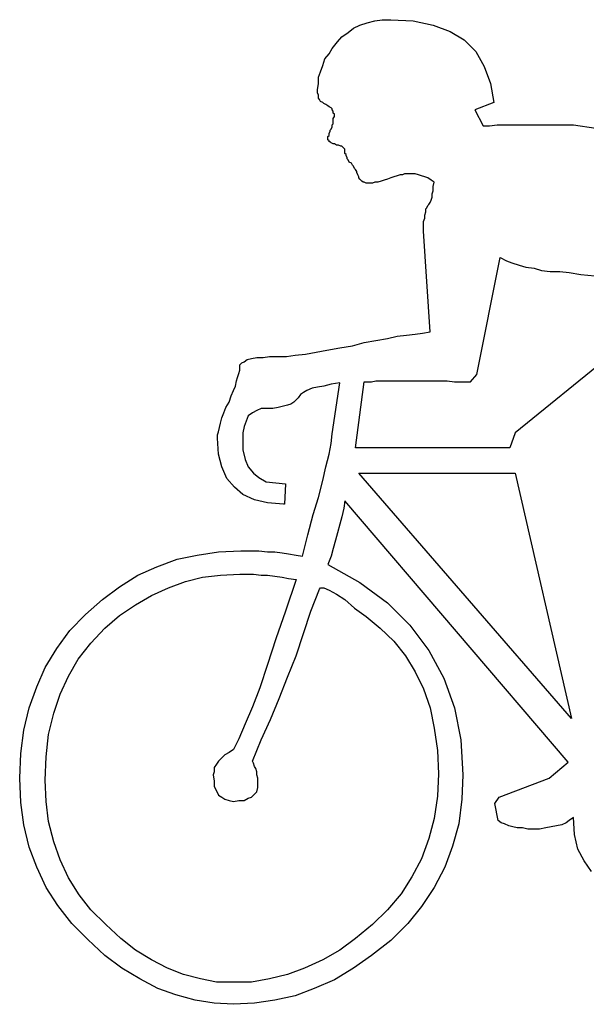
# Model space of a CAD drawing. Extents: x 0.1 to 26.9, y -0.2 to 2.
# Tile 3 of 6: x 13 to 14, y 0 to 1.8. Entities that reach past the tile are written whole.
import ezdxf

# ---------------------------------------------------------------- set-up
doc = ezdxf.new("R2010")
doc.units = 0

msp = doc.modelspace()

# ---------------------------------------------------------------- linework, layer by layer
at = {"color": 0}
for p, q in [((13.61133, 1.808594, 0.5), (13.625, 1.810547, 0.5)), ((13.625, 1.810547, 0.5), (13.64063, 1.810547, 0.5)), ((13.64063, 1.810547, 0.5), (13.68164, 1.808594, 0.5)), ((13.5625, 1.787109, 0.5), (13.57227, 1.794922, 0.5)), ((13.57227, 1.794922, 0.5), (13.58398, 1.800781, 0.5)), ((13.58398, 1.800781, 0.5), (13.59766, 1.804688, 0.5)), ((13.59766, 1.804688, 0.5), (13.61133, 1.808594, 0.5)), ((13.68164, 1.808594, 0.5), (13.71875, 1.800781, 0.5)), ((13.71875, 1.800781, 0.5), (13.75, 1.789063, 0.5)), ((13.54297, 1.769531, 0.5), (13.55078, 1.779297, 0.5)), ((13.55078, 1.779297, 0.5), (13.5625, 1.787109, 0.5)), ((13.75, 1.789063, 0.5), (13.77539, 1.773438, 0.5)), ((13.52734, 1.748047, 0.5), (13.5332, 1.757813, 0.5)), ((13.5332, 1.757813, 0.5), (13.54297, 1.769531, 0.5)), ((13.77539, 1.773438, 0.5), (13.79688, 1.751953, 0.5)), ((13.51563, 1.726563, 0.5), (13.51953, 1.738281, 0.5)), ((13.51953, 1.738281, 0.5), (13.52734, 1.748047, 0.5)), ((13.79688, 1.751953, 0.5), (13.8125, 1.724609, 0.5)), ((13.51172, 1.714844, 0.5), (13.51563, 1.726563, 0.5)), ((13.8125, 1.724609, 0.5), (13.82422, 1.693359, 0.5)), ((13.50781, 1.705078, 0.5), (13.51172, 1.714844, 0.5)), ((13.50781, 1.693359, 0.5), (13.50781, 1.705078, 0.5)), ((13.50586, 1.681641, 0.5), (13.50781, 1.693359, 0.5)), ((13.82422, 1.693359, 0.5), (13.83008, 1.658203, 0.5)), ((13.50586, 1.675781, 0.5), (13.50586, 1.681641, 0.5)), ((13.50781, 1.671875, 0.5), (13.50586, 1.675781, 0.5)), ((13.50781, 1.666016, 0.5), (13.50781, 1.671875, 0.5)), ((13.50977, 1.664063, 0.5), (13.50781, 1.666016, 0.5)), ((13.51172, 1.660156, 0.5), (13.50977, 1.664063, 0.5)), ((13.51563, 1.658203, 0.5), (13.51172, 1.660156, 0.5)), ((13.51758, 1.65625, 0.5), (13.51563, 1.658203, 0.5)), ((13.52148, 1.654297, 0.5), (13.51758, 1.65625, 0.5)), ((13.52539, 1.652344, 0.5), (13.52148, 1.654297, 0.5)), ((13.52734, 1.650391, 0.5), (13.52539, 1.652344, 0.5)), ((13.53125, 1.648438, 0.5), (13.52734, 1.650391, 0.5)), ((13.5332, 1.646484, 0.5), (13.53125, 1.648438, 0.5)), ((13.83008, 1.658203, 0.5), (13.79492, 1.644531, 0.5)), ((13.5332, 1.644531, 0.5), (13.5332, 1.646484, 0.5)), ((13.53516, 1.642578, 0.5), (13.5332, 1.644531, 0.5)), ((13.53516, 1.638672, 0.5), (13.53516, 1.642578, 0.5)), ((13.53711, 1.636719, 0.5), (13.53516, 1.638672, 0.5)), ((13.53516, 1.628906, 0.5), (13.53711, 1.632813, 0.5)), ((13.53711, 1.632813, 0.5), (13.53711, 1.636719, 0.5)), ((13.79492, 1.644531, 0.5), (13.81055, 1.615234, 0.5)), ((13.53125, 1.609375, 0.5), (13.5332, 1.613281, 0.5)), ((13.5332, 1.617188, 0.5), (13.53516, 1.619141, 0.5)), ((13.5332, 1.613281, 0.5), (13.5332, 1.617188, 0.5)), ((13.53516, 1.625, 0.5), (13.53516, 1.628906, 0.5)), ((13.53516, 1.623047, 0.5), (13.53516, 1.625, 0.5)), ((13.53516, 1.619141, 0.5), (13.53516, 1.623047, 0.5)), ((13.81055, 1.615234, 0.5), (13.82227, 1.615234, 0.5)), ((13.82227, 1.615234, 0.5), (13.83594, 1.617188, 0.5)), ((13.83594, 1.617188, 0.5), (13.84961, 1.617188, 0.5)), ((13.84961, 1.617188, 0.5), (13.86523, 1.617188, 0.5)), ((13.86523, 1.617188, 0.5), (13.88086, 1.617188, 0.5)), ((13.88086, 1.617188, 0.5), (13.89844, 1.617188, 0.5)), ((13.89844, 1.617188, 0.5), (13.91797, 1.617188, 0.5)), ((13.91797, 1.617188, 0.5), (13.9375, 1.617188, 0.5)), ((13.9375, 1.617188, 0.5), (13.97656, 1.617188, 0.5)), ((13.97656, 1.617188, 0.5), (14.01758, 1.611328, 0.5)), ((13.52539, 1.595703, 0.5), (13.52734, 1.597656, 0.5)), ((13.52539, 1.59375, 0.5), (13.52539, 1.595703, 0.5)), ((13.52539, 1.591797, 0.5), (13.52539, 1.59375, 0.5)), ((13.52734, 1.601563, 0.5), (13.5293, 1.605469, 0.5)), ((13.52734, 1.599609, 0.5), (13.52734, 1.601563, 0.5)), ((13.52734, 1.597656, 0.5), (13.52734, 1.599609, 0.5)), ((13.5293, 1.607422, 0.5), (13.53125, 1.609375, 0.5)), ((13.5293, 1.605469, 0.5), (13.5293, 1.607422, 0.5)), ((13.52539, 1.589844, 0.5), (13.52539, 1.591797, 0.5)), ((13.52734, 1.587891, 0.5), (13.52539, 1.589844, 0.5)), ((13.52734, 1.585938, 0.5), (13.52734, 1.587891, 0.5)), ((13.5293, 1.585938, 0.5), (13.52734, 1.585938, 0.5)), ((13.53125, 1.583984, 0.5), (13.5293, 1.585938, 0.5)), ((13.53516, 1.582031, 0.5), (13.53125, 1.583984, 0.5)), ((13.53711, 1.582031, 0.5), (13.53516, 1.582031, 0.5)), ((13.54102, 1.580078, 0.5), (13.53711, 1.582031, 0.5)), ((13.54492, 1.580078, 0.5), (13.54102, 1.580078, 0.5)), ((13.54883, 1.578125, 0.5), (13.54492, 1.580078, 0.5)), ((13.55078, 1.578125, 0.5), (13.54883, 1.578125, 0.5)), ((13.55273, 1.576172, 0.5), (13.55078, 1.578125, 0.5)), ((13.55469, 1.574219, 0.5), (13.55273, 1.576172, 0.5)), ((13.55664, 1.572266, 0.5), (13.55469, 1.574219, 0.5)), ((13.55664, 1.570313, 0.5), (13.55664, 1.572266, 0.5)), ((13.55664, 1.566406, 0.5), (13.55664, 1.570313, 0.5)), ((13.55664, 1.564453, 0.5), (13.55664, 1.566406, 0.5)), ((13.55859, 1.5625, 0.5), (13.55664, 1.564453, 0.5)), ((13.55859, 1.560547, 0.5), (13.55859, 1.5625, 0.5)), ((13.56055, 1.556641, 0.5), (13.55859, 1.560547, 0.5)), ((13.56055, 1.554688, 0.5), (13.56055, 1.556641, 0.5)), ((13.5625, 1.552734, 0.5), (13.56055, 1.554688, 0.5)), ((13.56445, 1.548828, 0.5), (13.5625, 1.552734, 0.5)), ((13.56836, 1.546875, 0.5), (13.56445, 1.548828, 0.5)), ((13.57031, 1.542969, 0.5), (13.56836, 1.546875, 0.5)), ((13.57227, 1.541016, 0.5), (13.57031, 1.542969, 0.5)), ((13.57422, 1.537109, 0.5), (13.57227, 1.541016, 0.5)), ((13.57617, 1.535156, 0.5), (13.57422, 1.537109, 0.5)), ((13.57813, 1.53125, 0.5), (13.57617, 1.535156, 0.5)), ((13.57813, 1.529297, 0.5), (13.57813, 1.53125, 0.5)), ((13.58008, 1.525391, 0.5), (13.57813, 1.529297, 0.5)), ((13.58203, 1.521484, 0.5), (13.58008, 1.525391, 0.5)), ((13.58203, 1.519531, 0.5), (13.58203, 1.521484, 0.5)), ((13.64648, 1.521484, 0.5), (13.64063, 1.519531, 0.5)), ((13.65234, 1.523438, 0.5), (13.64648, 1.521484, 0.5)), ((13.6582, 1.525391, 0.5), (13.65234, 1.523438, 0.5)), ((13.66211, 1.525391, 0.5), (13.6582, 1.525391, 0.5)), ((13.66602, 1.527344, 0.5), (13.66211, 1.525391, 0.5)), ((13.66992, 1.527344, 0.5), (13.66602, 1.527344, 0.5)), ((13.67188, 1.527344, 0.5), (13.66992, 1.527344, 0.5)), ((13.67383, 1.527344, 0.5), (13.67188, 1.527344, 0.5)), ((13.67969, 1.527344, 0.5), (13.67383, 1.527344, 0.5)), ((13.68555, 1.527344, 0.5), (13.67969, 1.527344, 0.5)), ((13.69141, 1.525391, 0.5), (13.68555, 1.527344, 0.5)), ((13.69727, 1.523438, 0.5), (13.69141, 1.525391, 0.5)), ((13.70313, 1.521484, 0.5), (13.69727, 1.523438, 0.5)), ((13.70898, 1.519531, 0.5), (13.70313, 1.521484, 0.5)), ((13.58398, 1.517578, 0.5), (13.58203, 1.519531, 0.5)), ((13.58594, 1.515625, 0.5), (13.58398, 1.517578, 0.5)), ((13.58789, 1.513672, 0.5), (13.58594, 1.515625, 0.5)), ((13.58984, 1.511719, 0.5), (13.58789, 1.513672, 0.5)), ((13.5918, 1.511719, 0.5), (13.58984, 1.511719, 0.5)), ((13.5957, 1.509766, 0.5), (13.5918, 1.511719, 0.5)), ((13.59961, 1.509766, 0.5), (13.5957, 1.509766, 0.5)), ((13.60352, 1.509766, 0.5), (13.59961, 1.509766, 0.5)), ((13.60742, 1.509766, 0.5), (13.60352, 1.509766, 0.5)), ((13.61133, 1.511719, 0.5), (13.60742, 1.509766, 0.5)), ((13.61719, 1.511719, 0.5), (13.61133, 1.511719, 0.5)), ((13.62305, 1.513672, 0.5), (13.61719, 1.511719, 0.5)), ((13.62891, 1.515625, 0.5), (13.62305, 1.513672, 0.5)), ((13.63477, 1.517578, 0.5), (13.62891, 1.515625, 0.5)), ((13.64063, 1.519531, 0.5), (13.63477, 1.517578, 0.5)), ((13.71484, 1.515625, 0.5), (13.70898, 1.519531, 0.5)), ((13.7207, 1.511719, 0.5), (13.71484, 1.515625, 0.5)), ((13.71875, 1.503906, 0.5), (13.7207, 1.511719, 0.5)), ((13.71875, 1.496094, 0.5), (13.71875, 1.503906, 0.5)), ((13.7168, 1.490234, 0.5), (13.71875, 1.496094, 0.5)), ((13.7168, 1.484375, 0.5), (13.7168, 1.490234, 0.5)), ((13.70703, 1.464844, 0.5), (13.70898, 1.46875, 0.5)), ((13.70898, 1.46875, 0.5), (13.71094, 1.470703, 0.5)), ((13.71094, 1.470703, 0.5), (13.71289, 1.474609, 0.5)), ((13.71289, 1.474609, 0.5), (13.71484, 1.478516, 0.5)), ((13.71484, 1.478516, 0.5), (13.7168, 1.484375, 0.5)), ((13.70313, 1.451172, 0.5), (13.70508, 1.457031, 0.5)), ((13.70313, 1.445313, 0.5), (13.70313, 1.451172, 0.5)), ((13.70508, 1.462891, 0.5), (13.70703, 1.464844, 0.5)), ((13.70508, 1.457031, 0.5), (13.70508, 1.462891, 0.5)), ((13.70117, 1.439453, 0.5), (13.70313, 1.445313, 0.5)), ((13.70117, 1.429688, 0.5), (13.70117, 1.439453, 0.5)), ((13.70117, 1.421875, 0.5), (13.70117, 1.429688, 0.5)), ((13.71289, 1.236328, 0.5), (13.70117, 1.421875, 0.5)), ((13.79883, 1.158203, 0.5), (13.8418, 1.373047, 0.5)), ((13.8418, 1.373047, 0.5), (13.85352, 1.367188, 0.5)), ((13.85352, 1.367188, 0.5), (13.86328, 1.363281, 0.5)), ((13.86328, 1.363281, 0.5), (13.87695, 1.359375, 0.5)), ((13.87695, 1.359375, 0.5), (13.88867, 1.355469, 0.5)), ((13.88867, 1.355469, 0.5), (13.9043, 1.353516, 0.5)), ((13.9043, 1.353516, 0.5), (13.91797, 1.349609, 0.5)), ((13.91797, 1.349609, 0.5), (13.93359, 1.347656, 0.5)), ((13.93359, 1.347656, 0.5), (13.95117, 1.347656, 0.5)), ((13.95117, 1.347656, 0.5), (13.96875, 1.345703, 0.5)), ((13.96875, 1.345703, 0.5), (13.99023, 1.341797, 0.5)), ((13.99023, 1.341797, 0.5), (14.01563, 1.339844, 0.5)), ((14.18555, 1.308594, 0.5), (13.86914, 1.050781, 0.5)), ((13.66992, 1.230469, 0.5), (13.68555, 1.232422, 0.5)), ((13.68555, 1.232422, 0.5), (13.69922, 1.234375, 0.5)), ((13.69922, 1.234375, 0.5), (13.71289, 1.236328, 0.5)), ((13.57031, 1.210938, 0.5), (13.5918, 1.216797, 0.5)), ((13.5918, 1.216797, 0.5), (13.61328, 1.220703, 0.5)), ((13.61328, 1.220703, 0.5), (13.63477, 1.224609, 0.5)), ((13.63477, 1.224609, 0.5), (13.65234, 1.228516, 0.5)), ((13.65234, 1.228516, 0.5), (13.66992, 1.230469, 0.5)), ((13.46484, 1.193359, 0.5), (13.48438, 1.195313, 0.5)), ((13.48438, 1.195313, 0.5), (13.50391, 1.199219, 0.5)), ((13.50391, 1.199219, 0.5), (13.52344, 1.203125, 0.5)), ((13.52344, 1.203125, 0.5), (13.54688, 1.207031, 0.5)), ((13.54688, 1.207031, 0.5), (13.57031, 1.210938, 0.5)), ((13.36328, 1.175781, 0.5), (13.36719, 1.179688, 0.5)), ((13.36719, 1.179688, 0.5), (13.37109, 1.181641, 0.5)), ((13.37109, 1.181641, 0.5), (13.37695, 1.185547, 0.5)), ((13.37695, 1.185547, 0.5), (13.38477, 1.1875, 0.5)), ((13.38477, 1.1875, 0.5), (13.39453, 1.189453, 0.5)), ((13.39453, 1.189453, 0.5), (13.40625, 1.189453, 0.5)), ((13.40625, 1.189453, 0.5), (13.41797, 1.191406, 0.5)), ((13.41797, 1.191406, 0.5), (13.43359, 1.191406, 0.5)), ((13.43359, 1.191406, 0.5), (13.44922, 1.191406, 0.5)), ((13.44922, 1.191406, 0.5), (13.46484, 1.193359, 0.5)), ((13.35938, 1.152344, 0.5), (13.36133, 1.160156, 0.5)), ((13.36133, 1.160156, 0.5), (13.36328, 1.166016, 0.5)), ((13.36328, 1.169922, 0.5), (13.36328, 1.175781, 0.5)), ((13.36328, 1.166016, 0.5), (13.36328, 1.169922, 0.5)), ((13.35547, 1.136719, 0.5), (13.35742, 1.146484, 0.5)), ((13.35742, 1.146484, 0.5), (13.35938, 1.152344, 0.5)), ((13.54688, 1.142578, 0.5), (13.53125, 1.140625, 0.5)), ((13.5332, 1.048828, 0.5), (13.54688, 1.142578, 0.5)), ((13.57617, 1.023438, 0.5), (13.5918, 1.144531, 0.5)), ((13.5918, 1.144531, 0.5), (13.59766, 1.144531, 0.5)), ((13.59766, 1.144531, 0.5), (13.60547, 1.144531, 0.5)), ((13.60547, 1.144531, 0.5), (13.61328, 1.146484, 0.5)), ((13.61328, 1.146484, 0.5), (13.62305, 1.146484, 0.5)), ((13.62305, 1.146484, 0.5), (13.63477, 1.146484, 0.5)), ((13.63477, 1.146484, 0.5), (13.64648, 1.146484, 0.5)), ((13.64648, 1.146484, 0.5), (13.66016, 1.146484, 0.5)), ((13.66016, 1.146484, 0.5), (13.67383, 1.146484, 0.5)), ((13.67383, 1.146484, 0.5), (13.6875, 1.146484, 0.5)), ((13.6875, 1.146484, 0.5), (13.70117, 1.146484, 0.5)), ((13.70117, 1.146484, 0.5), (13.71484, 1.146484, 0.5)), ((13.71484, 1.146484, 0.5), (13.73047, 1.146484, 0.5)), ((13.73047, 1.146484, 0.5), (13.74414, 1.146484, 0.5)), ((13.74414, 1.146484, 0.5), (13.75781, 1.144531, 0.5)), ((13.75781, 1.144531, 0.5), (13.77148, 1.144531, 0.5)), ((13.77148, 1.144531, 0.5), (13.78711, 1.144531, 0.5)), ((13.78711, 1.144531, 0.5), (13.79883, 1.158203, 0.5)), ((13.34766, 1.119141, 0.5), (13.35156, 1.128906, 0.5)), ((13.35156, 1.128906, 0.5), (13.35547, 1.136719, 0.5)), ((13.48047, 1.125, 0.5), (13.47461, 1.121094, 0.5)), ((13.48633, 1.128906, 0.5), (13.48047, 1.125, 0.5)), ((13.49609, 1.132813, 0.5), (13.48633, 1.128906, 0.5)), ((13.50586, 1.134766, 0.5), (13.49609, 1.132813, 0.5)), ((13.51758, 1.136719, 0.5), (13.50586, 1.134766, 0.5)), ((13.53125, 1.140625, 0.5), (13.51758, 1.136719, 0.5)), ((13.33789, 1.097656, 0.5), (13.34375, 1.107422, 0.5)), ((13.34375, 1.107422, 0.5), (13.34766, 1.119141, 0.5)), ((13.46289, 1.107422, 0.5), (13.45703, 1.103516, 0.5)), ((13.4668, 1.111328, 0.5), (13.46289, 1.107422, 0.5)), ((13.4707, 1.115234, 0.5), (13.4668, 1.111328, 0.5)), ((13.47461, 1.121094, 0.5), (13.4707, 1.115234, 0.5)), ((13.33008, 1.078125, 0.5), (13.33398, 1.087891, 0.5)), ((13.33398, 1.087891, 0.5), (13.33789, 1.097656, 0.5)), ((13.38672, 1.087891, 0.5), (13.37891, 1.082031, 0.5)), ((13.39453, 1.091797, 0.5), (13.38672, 1.087891, 0.5)), ((13.40234, 1.095703, 0.5), (13.39453, 1.091797, 0.5)), ((13.41406, 1.095703, 0.5), (13.40234, 1.095703, 0.5)), ((13.42383, 1.095703, 0.5), (13.41406, 1.095703, 0.5)), ((13.43359, 1.097656, 0.5), (13.42383, 1.095703, 0.5)), ((13.44336, 1.099609, 0.5), (13.43359, 1.097656, 0.5)), ((13.45117, 1.101563, 0.5), (13.44336, 1.099609, 0.5)), ((13.45703, 1.103516, 0.5), (13.45117, 1.101563, 0.5)), ((13.32617, 1.060547, 0.5), (13.32813, 1.068359, 0.5)), ((13.32813, 1.068359, 0.5), (13.33008, 1.078125, 0.5)), ((13.375, 1.072266, 0.5), (13.37109, 1.0625, 0.5)), ((13.37891, 1.082031, 0.5), (13.375, 1.072266, 0.5)), ((13.32227, 1.046875, 0.5), (13.32422, 1.052734, 0.5)), ((13.32422, 1.052734, 0.5), (13.32617, 1.060547, 0.5)), ((13.37109, 1.0625, 0.5), (13.36914, 1.050781, 0.5)), ((13.36914, 1.050781, 0.5), (13.36914, 1.037109, 0.5)), ((13.86914, 1.050781, 0.5), (13.85938, 1.023438, 0.5)), ((13.32227, 1.041016, 0.5), (13.32227, 1.046875, 0.5)), ((13.32422, 1.011719, 0.5), (13.32227, 1.041016, 0.5)), ((13.36914, 1.037109, 0.5), (13.36914, 1.019531, 0.5)), ((13.53125, 1.03125, 0.5), (13.5332, 1.048828, 0.5)), ((13.36914, 1.019531, 0.5), (13.37305, 1.001953, 0.5)), ((13.52734, 1.011719, 0.5), (13.53125, 1.03125, 0.5)), ((13.85938, 1.023438, 0.5), (13.57617, 1.023438, 0.5)), ((13.33008, 0.988281, 0.5), (13.32422, 1.011719, 0.5)), ((13.37305, 1.001953, 0.5), (13.37891, 0.988281, 0.5)), ((13.52148, 0.988281, 0.5), (13.52734, 1.011719, 0.5)), ((13.33984, 0.966797, 0.5), (13.33008, 0.988281, 0.5)), ((13.37891, 0.988281, 0.5), (13.38867, 0.976563, 0.5)), ((13.51563, 0.962891, 0.5), (13.52148, 0.988281, 0.5)), ((13.35352, 0.951172, 0.5), (13.33984, 0.966797, 0.5)), ((13.38867, 0.976563, 0.5), (13.39844, 0.96875, 0.5)), ((13.39844, 0.96875, 0.5), (13.41211, 0.960938, 0.5)), ((13.41211, 0.960938, 0.5), (13.42969, 0.958984, 0.5)), ((13.50781, 0.931641, 0.5), (13.51563, 0.962891, 0.5)), ((13.97266, 0.525391, 0.5), (13.58203, 0.976563, 0.5)), ((13.58203, 0.976563, 0.5), (13.86914, 0.976563, 0.5)), ((13.86914, 0.976563, 0.5), (13.97266, 0.525391, 0.5)), ((13.36914, 0.9375, 0.5), (13.35352, 0.951172, 0.5)), ((13.42969, 0.958984, 0.5), (13.44727, 0.957031, 0.5)), ((13.44727, 0.957031, 0.5), (13.44531, 0.919922, 0.5)), ((13.39063, 0.927734, 0.5), (13.36914, 0.9375, 0.5)), ((13.41406, 0.921875, 0.5), (13.39063, 0.927734, 0.5)), ((13.49805, 0.900391, 0.5), (13.50781, 0.931641, 0.5)), ((13.55664, 0.925781, 0.5), (13.55469, 0.912109, 0.5)), ((13.9668, 0.445313, 0.5), (13.55664, 0.925781, 0.5)), ((13.44336, 0.919922, 0.5), (13.41406, 0.921875, 0.5)), ((13.44531, 0.919922, 0.5), (13.44336, 0.919922, 0.5)), ((13.55469, 0.912109, 0.5), (13.55078, 0.896484, 0.5)), ((13.48828, 0.863281, 0.5), (13.49805, 0.900391, 0.5)), ((13.55078, 0.896484, 0.5), (13.54688, 0.882813, 0.5)), ((13.54688, 0.882813, 0.5), (13.54297, 0.867188, 0.5)), ((13.47852, 0.824219, 0.5), (13.48828, 0.863281, 0.5)), ((13.53906, 0.853516, 0.5), (13.53516, 0.837891, 0.5)), ((13.54297, 0.867188, 0.5), (13.53906, 0.853516, 0.5)), ((13.32422, 0.832031, 0.5), (13.36523, 0.833984, 0.5)), ((13.36523, 0.833984, 0.5), (13.38281, 0.833984, 0.5)), ((13.38281, 0.833984, 0.5), (13.39844, 0.833984, 0.5)), ((13.39844, 0.833984, 0.5), (13.41406, 0.832031, 0.5)), ((13.53516, 0.837891, 0.5), (13.53125, 0.824219, 0.5)), ((13.21094, 0.804688, 0.5), (13.24805, 0.818359, 0.5)), ((13.24805, 0.818359, 0.5), (13.28516, 0.826172, 0.5)), ((13.28516, 0.826172, 0.5), (13.32422, 0.832031, 0.5)), ((13.41406, 0.832031, 0.5), (13.42773, 0.832031, 0.5)), ((13.42773, 0.832031, 0.5), (13.44141, 0.830078, 0.5)), ((13.44141, 0.830078, 0.5), (13.45313, 0.828125, 0.5)), ((13.45313, 0.828125, 0.5), (13.4668, 0.826172, 0.5)), ((13.4668, 0.826172, 0.5), (13.47852, 0.824219, 0.5)), ((13.53125, 0.824219, 0.5), (13.52539, 0.808594, 0.5)), ((13.17578, 0.789063, 0.5), (13.21094, 0.804688, 0.5)), ((13.52539, 0.808594, 0.5), (13.58398, 0.775391, 0.5)), ((13.14258, 0.767578, 0.5), (13.17578, 0.789063, 0.5)), ((13.26367, 0.777344, 0.5), (13.29492, 0.785156, 0.5)), ((13.29492, 0.785156, 0.5), (13.32813, 0.789063, 0.5)), ((13.32813, 0.789063, 0.5), (13.36328, 0.791016, 0.5)), ((13.36328, 0.791016, 0.5), (13.37695, 0.791016, 0.5)), ((13.37695, 0.791016, 0.5), (13.38867, 0.791016, 0.5)), ((13.38867, 0.791016, 0.5), (13.40234, 0.789063, 0.5)), ((13.40234, 0.789063, 0.5), (13.41406, 0.789063, 0.5)), ((13.41406, 0.789063, 0.5), (13.42773, 0.787109, 0.5)), ((13.42773, 0.787109, 0.5), (13.44141, 0.785156, 0.5)), ((13.44141, 0.785156, 0.5), (13.45313, 0.783203, 0.5)), ((13.4668, 0.78125, 0.5), (13.44727, 0.722656, 0.5)), ((13.45313, 0.783203, 0.5), (13.4668, 0.78125, 0.5)), ((13.11133, 0.744141, 0.5), (13.14258, 0.767578, 0.5)), ((13.20117, 0.751953, 0.5), (13.23242, 0.765625, 0.5)), ((13.23242, 0.765625, 0.5), (13.26367, 0.777344, 0.5)), ((13.49414, 0.722656, 0.5), (13.50977, 0.763672, 0.5)), ((13.50977, 0.763672, 0.5), (13.51172, 0.765625, 0.5)), ((13.51172, 0.765625, 0.5), (13.51758, 0.765625, 0.5)), ((13.51758, 0.765625, 0.5), (13.52734, 0.761719, 0.5)), ((13.52734, 0.761719, 0.5), (13.54102, 0.753906, 0.5)), ((13.58398, 0.775391, 0.5), (13.63477, 0.738281, 0.5)), ((13.08008, 0.716797, 0.5), (13.11133, 0.744141, 0.5)), ((13.17188, 0.734375, 0.5), (13.20117, 0.751953, 0.5)), ((13.54102, 0.753906, 0.5), (13.55664, 0.744141, 0.5)), ((13.55664, 0.744141, 0.5), (13.57422, 0.728516, 0.5)), ((13.14258, 0.714844, 0.5), (13.17188, 0.734375, 0.5)), ((13.57422, 0.728516, 0.5), (13.5957, 0.712891, 0.5)), ((13.63477, 0.738281, 0.5), (13.67578, 0.697266, 0.5)), ((13.05078, 0.6875, 0.5), (13.08008, 0.716797, 0.5)), ((13.11523, 0.691406, 0.5), (13.14258, 0.714844, 0.5)), ((13.44727, 0.722656, 0.5), (13.42969, 0.671875, 0.5)), ((13.48047, 0.681641, 0.5), (13.49414, 0.722656, 0.5)), ((13.5957, 0.712891, 0.5), (13.62109, 0.691406, 0.5)), ((13.08984, 0.664063, 0.5), (13.11523, 0.691406, 0.5)), ((13.62109, 0.691406, 0.5), (13.64648, 0.667969, 0.5)), ((13.67578, 0.697266, 0.5), (13.71094, 0.650391, 0.5)), ((13.02734, 0.654297, 0.5), (13.05078, 0.6875, 0.5)), ((13.42969, 0.671875, 0.5), (13.41406, 0.625, 0.5)), ((13.4668, 0.640625, 0.5), (13.48047, 0.681641, 0.5)), ((13.00586, 0.619141, 0.5), (13.02734, 0.654297, 0.5)), ((13.06641, 0.634766, 0.5), (13.08984, 0.664063, 0.5)), ((13.64648, 0.667969, 0.5), (13.66797, 0.640625, 0.5)), ((13.04883, 0.603516, 0.5), (13.06641, 0.634766, 0.5)), ((13.45117, 0.601563, 0.5), (13.4668, 0.640625, 0.5)), ((13.66797, 0.640625, 0.5), (13.68555, 0.611328, 0.5)), ((13.71094, 0.650391, 0.5), (13.73828, 0.599609, 0.5)), ((12.99023, 0.583984, 0.5), (13.00586, 0.619141, 0.5)), ((13.41406, 0.625, 0.5), (13.40039, 0.582031, 0.5)), ((13.0332, 0.570313, 0.5), (13.04883, 0.603516, 0.5)), ((13.43555, 0.5625, 0.5), (13.45117, 0.601563, 0.5)), ((13.68555, 0.611328, 0.5), (13.70117, 0.580078, 0.5)), ((13.73828, 0.599609, 0.5), (13.75781, 0.544922, 0.5)), ((12.97656, 0.544922, 0.5), (12.99023, 0.583984, 0.5)), ((13.40039, 0.582031, 0.5), (13.38672, 0.546875, 0.5)), ((13.70117, 0.580078, 0.5), (13.71289, 0.544922, 0.5)), ((13.02148, 0.535156, 0.5), (13.0332, 0.570313, 0.5)), ((13.41992, 0.523438, 0.5), (13.43555, 0.5625, 0.5)), ((12.9668, 0.503906, 0.5), (12.97656, 0.544922, 0.5)), ((13.38672, 0.546875, 0.5), (13.37305, 0.515625, 0.5)), ((13.71289, 0.544922, 0.5), (13.7207, 0.507813, 0.5)), ((13.75781, 0.544922, 0.5), (13.76953, 0.486328, 0.5)), ((13.01172, 0.496094, 0.5), (13.02148, 0.535156, 0.5)), ((13.37305, 0.515625, 0.5), (13.36133, 0.488281, 0.5)), ((13.40234, 0.486328, 0.5), (13.41992, 0.523438, 0.5)), ((13.7207, 0.507813, 0.5), (13.72656, 0.466797, 0.5)), ((12.96094, 0.460938, 0.5), (12.9668, 0.503906, 0.5)), ((13.00781, 0.455078, 0.5), (13.01172, 0.496094, 0.5)), ((13.36133, 0.488281, 0.5), (13.35156, 0.46875, 0.5)), ((13.38672, 0.447266, 0.5), (13.40234, 0.486328, 0.5)), ((13.76953, 0.486328, 0.5), (13.77344, 0.421875, 0.5)), ((12.95898, 0.416016, 0.5), (12.96094, 0.460938, 0.5)), ((13.00586, 0.412109, 0.5), (13.00781, 0.455078, 0.5)), ((13.33008, 0.453125, 0.5), (13.32422, 0.447266, 0.5)), ((13.33594, 0.458984, 0.5), (13.33008, 0.453125, 0.5)), ((13.34375, 0.462891, 0.5), (13.33594, 0.458984, 0.5)), ((13.35156, 0.46875, 0.5), (13.34375, 0.462891, 0.5)), ((13.72656, 0.466797, 0.5), (13.72852, 0.423828, 0.5)), ((13.32031, 0.441406, 0.5), (13.31641, 0.435547, 0.5)), ((13.31641, 0.435547, 0.5), (13.31641, 0.427734, 0.5)), ((13.32422, 0.447266, 0.5), (13.32031, 0.441406, 0.5)), ((13.38867, 0.443359, 0.5), (13.38672, 0.447266, 0.5)), ((13.39063, 0.4375, 0.5), (13.38867, 0.443359, 0.5)), ((13.39258, 0.433594, 0.5), (13.39063, 0.4375, 0.5)), ((13.93164, 0.416016, 0.5), (13.9668, 0.445313, 0.5)), ((13.31641, 0.427734, 0.5), (13.31445, 0.421875, 0.5)), ((13.31445, 0.421875, 0.5), (13.31641, 0.410156, 0.5)), ((13.39453, 0.427734, 0.5), (13.39258, 0.433594, 0.5)), ((13.39453, 0.421875, 0.5), (13.39453, 0.427734, 0.5)), ((13.39648, 0.416016, 0.5), (13.39453, 0.421875, 0.5)), ((13.72852, 0.423828, 0.5), (13.72656, 0.382813, 0.5)), ((13.77344, 0.421875, 0.5), (13.77148, 0.376953, 0.5)), ((12.96094, 0.371094, 0.5), (12.95898, 0.416016, 0.5)), ((13.00781, 0.373047, 0.5), (13.00586, 0.412109, 0.5)), ((13.31641, 0.410156, 0.5), (13.31641, 0.400391, 0.5)), ((13.31641, 0.400391, 0.5), (13.32031, 0.392578, 0.5)), ((13.39453, 0.390625, 0.5), (13.39648, 0.398438, 0.5)), ((13.39648, 0.410156, 0.5), (13.39648, 0.416016, 0.5)), ((13.39648, 0.404297, 0.5), (13.39648, 0.410156, 0.5)), ((13.39648, 0.398438, 0.5), (13.39648, 0.404297, 0.5)), ((13.83984, 0.380859, 0.5), (13.93164, 0.416016, 0.5)), ((13.32031, 0.392578, 0.5), (13.32422, 0.384766, 0.5)), ((13.32422, 0.384766, 0.5), (13.33008, 0.380859, 0.5)), ((13.33008, 0.380859, 0.5), (13.33594, 0.376953, 0.5)), ((13.37891, 0.378906, 0.5), (13.38477, 0.380859, 0.5)), ((13.38477, 0.380859, 0.5), (13.39063, 0.386719, 0.5)), ((13.39063, 0.386719, 0.5), (13.39453, 0.390625, 0.5)), ((13.72656, 0.382813, 0.5), (13.7207, 0.341797, 0.5)), ((13.83203, 0.369141, 0.5), (13.83984, 0.380859, 0.5)), ((12.9668, 0.330078, 0.5), (12.96094, 0.371094, 0.5)), ((13.01172, 0.335938, 0.5), (13.00781, 0.373047, 0.5)), ((13.33594, 0.376953, 0.5), (13.34375, 0.375, 0.5)), ((13.34375, 0.375, 0.5), (13.35156, 0.373047, 0.5)), ((13.35156, 0.373047, 0.5), (13.36133, 0.375, 0.5)), ((13.36133, 0.375, 0.5), (13.37109, 0.375, 0.5)), ((13.37109, 0.375, 0.5), (13.37891, 0.378906, 0.5)), ((13.77148, 0.376953, 0.5), (13.76563, 0.332031, 0.5)), ((13.83789, 0.337891, 0.5), (13.83203, 0.369141, 0.5)), ((12.97656, 0.289063, 0.5), (12.9668, 0.330078, 0.5)), ((13.02148, 0.298828, 0.5), (13.01172, 0.335938, 0.5)), ((13.7207, 0.341797, 0.5), (13.71094, 0.304688, 0.5)), ((13.76563, 0.332031, 0.5), (13.75391, 0.291016, 0.5)), ((13.84375, 0.333984, 0.5), (13.83789, 0.337891, 0.5)), ((13.84961, 0.332031, 0.5), (13.84375, 0.333984, 0.5)), ((13.85742, 0.328125, 0.5), (13.84961, 0.332031, 0.5)), ((13.86523, 0.326172, 0.5), (13.85742, 0.328125, 0.5)), ((13.87305, 0.324219, 0.5), (13.86523, 0.326172, 0.5)), ((13.93555, 0.326172, 0.5), (13.92578, 0.324219, 0.5)), ((13.94531, 0.328125, 0.5), (13.93555, 0.326172, 0.5)), ((13.95508, 0.330078, 0.5), (13.94531, 0.328125, 0.5)), ((13.96289, 0.333984, 0.5), (13.95508, 0.330078, 0.5)), ((13.96875, 0.337891, 0.5), (13.96289, 0.333984, 0.5)), ((13.97656, 0.34375, 0.5), (13.96875, 0.337891, 0.5)), ((13.97852, 0.3125, 0.5), (13.97656, 0.34375, 0.5)), ((13.88281, 0.324219, 0.5), (13.87305, 0.324219, 0.5)), ((13.89258, 0.322266, 0.5), (13.88281, 0.324219, 0.5)), ((13.9043, 0.322266, 0.5), (13.89258, 0.322266, 0.5)), ((13.91406, 0.322266, 0.5), (13.9043, 0.322266, 0.5)), ((13.92578, 0.324219, 0.5), (13.91406, 0.322266, 0.5)), ((13.98438, 0.285156, 0.5), (13.97852, 0.3125, 0.5)), ((13.0332, 0.265625, 0.5), (13.02148, 0.298828, 0.5)), ((13.71094, 0.304688, 0.5), (13.69727, 0.267578, 0.5)), ((13.75391, 0.291016, 0.5), (13.74023, 0.251953, 0.5)), ((12.99023, 0.251953, 0.5), (12.97656, 0.289063, 0.5)), ((13.99609, 0.263672, 0.5), (13.98438, 0.285156, 0.5)), ((13.04883, 0.232422, 0.5), (13.0332, 0.265625, 0.5)), ((13.69727, 0.267578, 0.5), (13.67969, 0.234375, 0.5)), ((14.00977, 0.244141, 0.5), (13.99609, 0.263672, 0.5)), ((13.00781, 0.214844, 0.5), (12.99023, 0.251953, 0.5)), ((13.74023, 0.251953, 0.5), (13.7207, 0.214844, 0.5)), ((13.06836, 0.201172, 0.5), (13.04883, 0.232422, 0.5)), ((13.67969, 0.234375, 0.5), (13.66016, 0.203125, 0.5)), ((13.0293, 0.181641, 0.5), (13.00781, 0.214844, 0.5)), ((13.08984, 0.173828, 0.5), (13.06836, 0.201172, 0.5)), ((13.66016, 0.203125, 0.5), (13.63477, 0.173828, 0.5)), ((13.7207, 0.214844, 0.5), (13.69727, 0.179688, 0.5)), ((13.05469, 0.148438, 0.5), (13.0293, 0.181641, 0.5)), ((13.11719, 0.146484, 0.5), (13.08984, 0.173828, 0.5)), ((13.63477, 0.173828, 0.5), (13.60742, 0.146484, 0.5)), ((13.69727, 0.179688, 0.5), (13.67188, 0.148438, 0.5)), ((13.08398, 0.119141, 0.5), (13.05469, 0.148438, 0.5)), ((13.14453, 0.121094, 0.5), (13.11719, 0.146484, 0.5)), ((13.60742, 0.146484, 0.5), (13.57617, 0.121094, 0.5)), ((13.67188, 0.148438, 0.5), (13.64063, 0.117188, 0.5)), ((13.11523, 0.089844, 0.5), (13.08398, 0.119141, 0.5)), ((13.17188, 0.099609, 0.5), (13.14453, 0.121094, 0.5)), ((13.57617, 0.121094, 0.5), (13.54688, 0.099609, 0.5)), ((13.64063, 0.117188, 0.5), (13.60547, 0.089844, 0.5)), ((13.20117, 0.082031, 0.5), (13.17188, 0.099609, 0.5)), ((13.54688, 0.099609, 0.5), (13.51563, 0.082031, 0.5)), ((13.14648, 0.066406, 0.5), (13.11523, 0.089844, 0.5)), ((13.23047, 0.066406, 0.5), (13.20117, 0.082031, 0.5)), ((13.51563, 0.082031, 0.5), (13.48242, 0.066406, 0.5)), ((13.60547, 0.089844, 0.5), (13.57227, 0.066406, 0.5)), ((13.17969, 0.046875, 0.5), (13.14648, 0.066406, 0.5)), ((13.25977, 0.054688, 0.5), (13.23047, 0.066406, 0.5)), ((13.29102, 0.046875, 0.5), (13.25977, 0.054688, 0.5)), ((13.45117, 0.054688, 0.5), (13.41797, 0.046875, 0.5)), ((13.48242, 0.066406, 0.5), (13.45117, 0.054688, 0.5)), ((13.57227, 0.066406, 0.5), (13.53711, 0.044922, 0.5)), ((13.21289, 0.029297, 0.5), (13.17969, 0.046875, 0.5)), ((13.32031, 0.041016, 0.5), (13.29102, 0.046875, 0.5)), ((13.35156, 0.041016, 0.5), (13.32031, 0.041016, 0.5)), ((13.38477, 0.041016, 0.5), (13.35156, 0.041016, 0.5)), ((13.41797, 0.046875, 0.5), (13.38477, 0.041016, 0.5)), ((13.53711, 0.044922, 0.5), (13.5, 0.029297, 0.5)), ((13.24609, 0.017578, 0.5), (13.21289, 0.029297, 0.5)), ((13.5, 0.029297, 0.5), (13.46484, 0.015625, 0.5)), ((13.28125, 0.007813, 0.5), (13.24609, 0.017578, 0.5)), ((13.31641, 0.001953, 0.5), (13.28125, 0.007813, 0.5)), ((13.35156, 0, 0.5), (13.31641, 0.001953, 0.5)), ((13.39063, 0.001953, 0.5), (13.35156, 0, 0.5)), ((13.42773, 0.007813, 0.5), (13.39063, 0.001953, 0.5)), ((13.46484, 0.015625, 0.5), (13.42773, 0.007813, 0.5))]:
    msp.add_line(p, q, dxfattribs=at)

doc.saveas('drawing.dxf')
